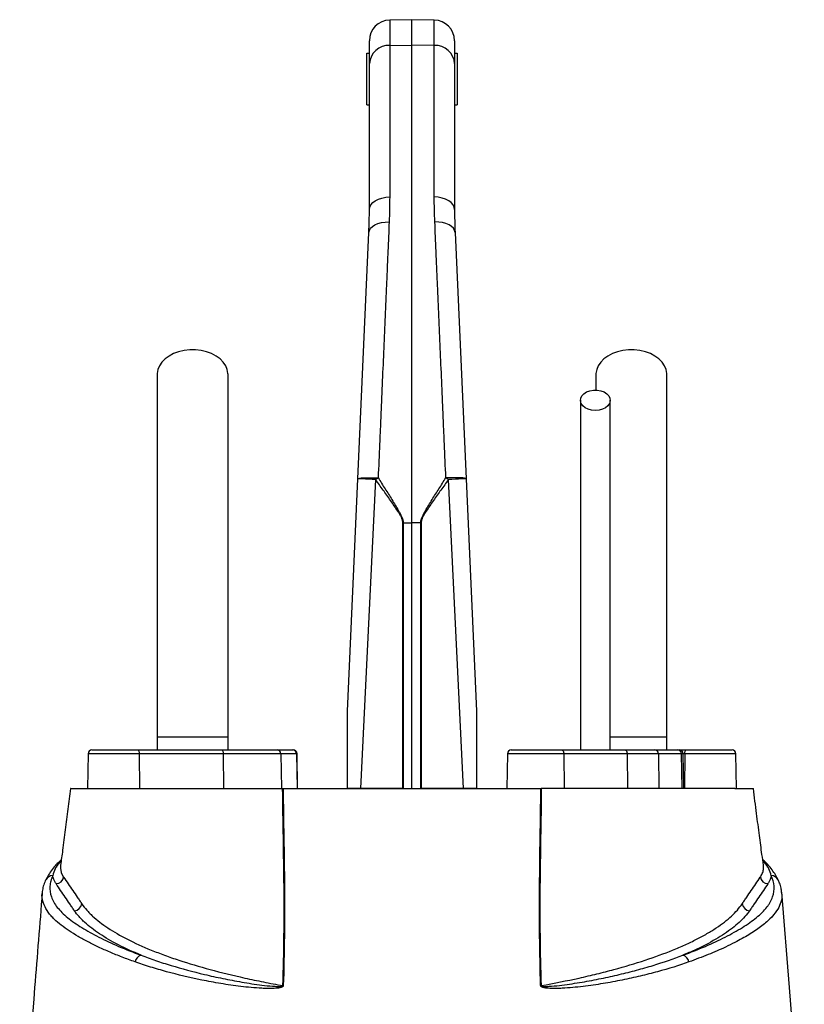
# Model space of a CAD drawing. Header units: millimetres. Extents: x 3239 to 9129, y 147 to 12352.
# Tile 5 of 5: x 5424 to 6943, y 10444 to 12352. Entities that reach past the tile are written whole.
import ezdxf

# ---------------------------------------------------------------- set-up
doc = ezdxf.new("R2010")
doc.units = ezdxf.units.MM
doc.header["$LTSCALE"] = 5

msp = doc.modelspace()

# ---------------------------------------------------------------- linework, layer by layer
at = {"color": 7, "linetype": 'Continuous', "lineweight": 25}
for p, q in [((6183.6, 12351.6), (6140.4, 12350.8)), ((6226.8, 12350.8), (6183.6, 12351.6)), ((6183.6, 12302.3), (6183.6, 12351.6)), ((6101.1, 12266.4), (6101.1, 12310.8)), ((6266.1, 12310.8), (6266.1, 12266.4)), ((6140.4, 12301.7), (6183.6, 12302.3)), ((6140.4, 12301.7), (6140.4, 12008)), ((6183.6, 11376.9), (6183.6, 12302.3)), ((6226.8, 12301.7), (6183.6, 12302.3)), ((6226.8, 12008), (6226.8, 12301.7)), ((6096.1, 12186.6), (6096.1, 12286.6)), ((6096.1, 12286.6), (6101.1, 12286.6)), ((6266.1, 12286.6), (6271.1, 12286.6)), ((6271.1, 12286.6), (6271.1, 12186.6)), ((6101.1, 11983.9), (6101.1, 12266.4)), ((6266.1, 12266.4), (6266.1, 11983.9)), ((6096.1, 12186.6), (6101.1, 12186.6)), ((6266.1, 12186.6), (6271.1, 12186.6)), ((6078.8, 11462.2), (6100.1, 11939.2)), ((6267.1, 11939.2), (6288.5, 11462.2)), ((6539.9, 11664.1), (6539.9, 11634)), ((6058.6, 11011.6), (6078.8, 11462.2)), ((6113.1, 11460.4), (6084, 10861.6)), ((6283.3, 10861.6), (6254.2, 11460.4)), ((6288.5, 11462.2), (6308.6, 11011.6)), ((6165.8, 10861.6), (6165.8, 11376.9)), ((6166.5, 11376.9), (6183.6, 11376.9)), ((6166.5, 11376.9), (6166.5, 10861.6)), ((6200.7, 11376.9), (6183.6, 11376.9)), ((6183.6, 10861.6), (6183.6, 11376.9)), ((6201.5, 11376.9), (6200.7, 11376.9)), ((6200.7, 10861.6), (6200.7, 11376.9)), ((6201.5, 11376.9), (6201.5, 10861.6)), ((5689.9, 10961.6), (5689.9, 10936.6)), ((5827.4, 10961.6), (5689.9, 10961.6)), ((5827.4, 10936.6), (5827.4, 10961.6)), ((6677.4, 10961.6), (6567.1, 10961.6)), ((6677.4, 10936.6), (6677.4, 10961.6)), ((5563.8, 10936.6), (5652.8, 10936.6)), ((5652.8, 10936.6), (5815.5, 10936.6)), ((5815.5, 10936.6), (5922.4, 10936.6)), ((5922.4, 10936.6), (5952.5, 10936.6)), ((5952.5, 10936.6), (5953.5, 10936.6)), ((6375.9, 10936.6), (6473.9, 10936.6)), ((6473.9, 10936.6), (6596.5, 10936.6)), ((6596.5, 10936.6), (6653.7, 10936.6)), ((6653.7, 10936.6), (6698, 10936.6)), ((6698, 10936.6), (6701.4, 10936.6)), ((6701.4, 10936.6), (6714.5, 10936.6)), ((6714.5, 10936.6), (6803.5, 10936.6)), ((5556.3, 10929.2), (5555.1, 10861.6)), ((5655.3, 10929.2), (5655.7, 10861.6)), ((5818.1, 10929.2), (5655.3, 10929.2)), ((5818.1, 10929.2), (5818.5, 10861.6)), ((5929.8, 10929.2), (5818.1, 10929.2)), ((5929.8, 10929.2), (5931, 10861.6)), ((5959.9, 10929.2), (5929.8, 10929.2)), ((5959.9, 10929.2), (5961.1, 10861.6)), ((5962.2, 10861.6), (5961, 10929.2)), ((6368.4, 10929.2), (6367.2, 10861.6)), ((6477.4, 10929.2), (6478, 10861.6)), ((6600.1, 10929.2), (6477.4, 10929.2)), ((6600.1, 10929.2), (6600.7, 10861.6)), ((6660.8, 10929.2), (6600.1, 10929.2)), ((6660.8, 10929.2), (6661.9, 10861.6)), ((6705.1, 10929.2), (6660.8, 10929.2)), ((6705.1, 10929.2), (6706.2, 10861.6)), ((6710.1, 10861.6), (6708.9, 10929.2)), ((6712, 10929.2), (6711.5, 10861.6)), ((6812.2, 10861.6), (6811, 10929.2)), ((5528.5, 10861.6), (5558.6, 10861.6)), ((6165.8, 10861.6), (6084, 10861.6)), ((6166.5, 10861.6), (6165.8, 10861.6)), ((6201.5, 10861.6), (6200.7, 10861.6)), ((6283.3, 10861.6), (6201.5, 10861.6)), ((6808.6, 10861.6), (6838.7, 10861.6)), ((5508.4, 10691), (5509, 10690.1)), ((6858.2, 10690.1), (6858.9, 10691)), ((5467.8, 10659.6), (5468, 10661.1))]:
    msp.add_line(p, q, dxfattribs=at)
at = {"color": 8, "linetype": 'Continuous', "lineweight": 25}
for p, q in [((6140.4, 12350.8), (6140.4, 12301.7)), ((6226.8, 12301.7), (6226.8, 12350.8)), ((5655.3, 10929.2), (5556.3, 10929.2)), ((5961, 10929.2), (5959.9, 10929.2)), ((6477.4, 10929.2), (6368.4, 10929.2)), ((6708.9, 10929.2), (6705.1, 10929.2)), ((6712, 10929.2), (6708.9, 10929.2)), ((6811, 10929.2), (6712, 10929.2)), ((5504.2, 10721.9), (5501.8, 10719.4)), ((6865.4, 10719.4), (6863.1, 10721.7))]:
    msp.add_line(p, q, dxfattribs=at)
at = {"color": 7, "linetype": 'Continuous', "lineweight": 25, "flags": 128}
for points in [[(6101.1, 11983.9), (6101.9, 11988.6), (6104.1, 11993), (6107.7, 11997.2), (6112.6, 12000.8), (6118.6, 12003.8), (6125.4, 12006), (6132.7, 12007.4), (6140.4, 12008)], [(6266.1, 11983.9), (6265.4, 11988.6), (6263.2, 11993), (6259.5, 11997.2), (6254.7, 12000.8), (6248.7, 12003.8), (6241.9, 12006), (6234.5, 12007.4), (6226.8, 12008)], [(6100.1, 11939.2), (6101.1, 11943.4), (6103.4, 11947.4), (6107.1, 11951), (6111.9, 11954.1), (6117.8, 11956.6), (6124.6, 11958.4), (6131.8, 11959.4), (6139.4, 11959.7)], [(6267.1, 11939.2), (6266.2, 11943.4), (6263.9, 11947.4), (6260.2, 11951), (6255.3, 11954.1), (6249.4, 11956.6), (6242.7, 11958.4), (6235.5, 11959.4), (6227.9, 11959.7)], [(5827.4, 11664.1), (5827.3, 11666.1), (5826, 11673.7), (5822.9, 11681.1), (5818.2, 11688.1), (5811.9, 11694.4), (5804.2, 11699.9), (5795.4, 11704.6), (5785.6, 11708.2), (5775.1, 11710.6), (5764.2, 11711.8), (5753.1, 11711.8), (5742.2, 11710.6), (5731.7, 11708.2), (5721.9, 11704.6), (5713.1, 11699.9), (5705.4, 11694.4), (5699.1, 11688.1), (5694.4, 11681.1), (5691.3, 11673.7), (5689.9, 11666.1), (5689.9, 11664.2)], [(6677.4, 11664.1), (6677.3, 11666.1), (6676, 11673.7), (6672.9, 11681.1), (6668.2, 11688.1), (6661.9, 11694.4), (6654.2, 11699.9), (6645.4, 11704.6), (6635.6, 11708.2), (6625.1, 11710.6), (6614.2, 11711.8), (6603.1, 11711.8), (6592.2, 11710.6), (6581.7, 11708.2), (6571.9, 11704.6), (6563.1, 11699.9), (6555.4, 11694.4), (6549.1, 11688.1), (6544.4, 11681.1), (6541.3, 11673.7), (6539.9, 11666.1), (6539.9, 11664.2)], [(6538.6, 11594.1), (6531.5, 11594.8), (6524.8, 11596.6), (6519, 11599.5), (6514.4, 11603.4), (6511.3, 11607.9), (6509.9, 11612.9), (6510.4, 11617.9), (6512.6, 11622.7), (6516.5, 11626.9), (6521.7, 11630.3), (6528.1, 11632.7), (6535, 11634), (6542.2, 11634), (6549.2, 11632.7), (6555.5, 11630.3), (6560.8, 11626.9), (6564.7, 11622.7), (6566.9, 11617.9), (6567.3, 11612.9), (6566, 11607.9), (6562.9, 11603.4), (6558.3, 11599.5), (6552.5, 11596.6), (6545.8, 11594.8), (6538.6, 11594.1)], [(6078.8, 11462.2), (6079.6, 11462.8), (6081.8, 11463.3), (6085.4, 11463.7), (6090.3, 11463.9), (6096.2, 11464.1), (6103, 11464.1), (6110.4, 11464), (6118.1, 11463.7)], [(6113.1, 11460.4), (6106.2, 11460.7), (6099.6, 11461), (6093.7, 11461.3), (6088.6, 11461.6), (6084.4, 11461.8), (6081.3, 11462), (6079.4, 11462.1), (6078.8, 11462.2)], [(6113.1, 11460.4), (6113.7, 11460.8), (6114.3, 11461.2), (6115, 11461.6), (6115.6, 11462), (6116.2, 11462.5), (6116.8, 11462.9), (6117.4, 11463.3), (6118.1, 11463.7)], [(6288.5, 11462.2), (6287.7, 11462.8), (6285.5, 11463.3), (6281.8, 11463.7), (6277, 11463.9), (6271, 11464.1), (6264.3, 11464.1), (6256.9, 11464), (6249.2, 11463.7)], [(6254.2, 11460.4), (6253.6, 11460.8), (6252.9, 11461.2), (6252.3, 11461.6), (6251.7, 11462), (6251.1, 11462.5), (6250.5, 11462.9), (6249.8, 11463.3), (6249.2, 11463.7)], [(6288.5, 11462.2), (6287.9, 11462.1), (6286, 11462), (6282.9, 11461.8), (6278.7, 11461.6), (6273.6, 11461.3), (6267.6, 11461), (6261.1, 11460.7), (6254.2, 11460.4)], [(5652.8, 10936.6), (5653.3, 10936.4), (5653.7, 10936), (5654.2, 10935.3), (5654.6, 10934.4), (5654.9, 10933.3), (5655.1, 10932), (5655.3, 10930.6), (5655.3, 10929.2)], [(5815.5, 10936.6), (5816, 10936.4), (5816.5, 10936), (5816.9, 10935.3), (5817.3, 10934.4), (5817.6, 10933.3), (5817.9, 10932), (5818, 10930.6), (5818.1, 10929.2)], [(6473.9, 10936.6), (6474.6, 10936.4), (6475.2, 10936), (6475.8, 10935.3), (6476.4, 10934.4), (6476.8, 10933.3), (6477.1, 10932), (6477.4, 10930.6), (6477.4, 10929.2)], [(6596.5, 10936.6), (6597.2, 10936.4), (6597.9, 10936), (6598.5, 10935.3), (6599, 10934.4), (6599.5, 10933.3), (6599.8, 10932), (6600, 10930.6), (6600.1, 10929.2)], [(6712, 10929.2), (6712, 10930.6), (6712.2, 10932), (6712.4, 10933.3), (6712.7, 10934.4), (6713.1, 10935.3), (6713.5, 10936), (6714, 10936.4), (6714.5, 10936.6)], [(6943.3, 10113.2), (6914.4, 10476.5), (6899.6, 10661.1)]]:
    msp.add_lwpolyline(points, dxfattribs=at)
at = {"color": 8, "linetype": 'Continuous', "lineweight": 25, "flags": 128}
for points in [[(5501.8, 10719.4), (5503.7, 10720.1), (5504.2, 10720.3)], [(5503.2, 10713.1), (5502.7, 10707.3), (5504.4, 10699.1), (5508.4, 10691), (5508.4, 10691), (5508.4, 10691)], [(6863.2, 10720.3), (6863.6, 10720.1), (6865.4, 10719.4)]]:
    msp.add_lwpolyline(points, dxfattribs=at)
at = {"color": 7, "linetype": 'Continuous', "lineweight": 25}
for centre, radius, start, end in [((6141.1, 12310.8), 40, 91, 180), ((6226.1, 12310.8), 40, 0, 89), ((6138.8, 12263.9), 37.8, 87.5323, 176.2443), ((6228.5, 12263.9), 37.8, 3.7557, 92.4677), ((5563.8, 10929.1), 7.5, 90, 179), ((5922.4, 10929.1), 7.44, 0.5546, 89.5683), ((5952.5, 10929.1), 7.44, 0.5546, 89.5683), ((5953.5, 10929.1), 7.5, 1, 90), ((6375.9, 10929.1), 7.5, 90, 179), ((6653.5, 10929.3), 7.31, 359.4868, 88.477), ((6697.8, 10929.3), 7.31, 359.4868, 88.477), ((6701.4, 10929.1), 7.5, 1, 90), ((6803.5, 10929.1), 7.5, 1, 90), ((5505.4, 10706.7), 13.2, 105.98, 139.0428), ((5493.8, 10693), 15.5, 272.6028, 349.4392), ((6873.5, 10693), 15.5, 190.5602, 267.3972), ((5529, 10640.6), 15.5, 272.7203, 351.0646), ((6838.3, 10640.6), 15.5, 188.9348, 267.281), ((5663.4, 10523.1), 16.2, 104.9593, 170.4584), ((6703.9, 10523.1), 16.2, 9.5416, 75.0407), ((5937.4, 10408.7), 71.3, 92.3411, 93.0093), ((6429.9, 10408.7), 71.3, 86.9907, 87.6589)]:
    msp.add_arc(centre, radius, start, end, dxfattribs=at)
at = {"color": 8, "linetype": 'Continuous', "lineweight": 25}
for centre, radius, start, end in [((6861.8, 10706.8), 13.2, 43.4312, 73.9973), ((5487.4, 10678.6), 14.4, 87.4552, 153.9524), ((6879.9, 10678.6), 14.4, 26.1935, 92.5436)]:
    msp.add_arc(centre, radius, start, end, dxfattribs=at)
at = {"color": 7, "linetype": 'Continuous', "lineweight": 25}
for points in [[(6140.4, 12008), (6140.4, 11992.2), (6140.1, 11976.1), (6139.4, 11959.7)], [(6227.9, 11959.7), (6227.2, 11976.1), (6226.8, 11992.2), (6226.8, 12008)], [(6100.1, 11939.2), (6100.8, 11954.4), (6101.1, 11969.3), (6101.1, 11983.9)], [(6266.1, 11983.9), (6266.1, 11969.3), (6266.5, 11954.4), (6267.1, 11939.2)], [(6165.8, 11376.9), (6166.1, 11376.9), (6166.3, 11376.9), (6166.5, 11376.9)], [(5933.1, 10861.6), (5933.5, 10861.6), (5933.8, 10861.6), (5934.2, 10861.6)], [(6433.1, 10861.6), (6433.5, 10861.6), (6433.8, 10861.6), (6434.1, 10861.6)]]:
    msp.add_open_spline(points, degree=3, dxfattribs=at)
for points, knots in [([(6139.4, 11959.7), (6138.6, 11941.2), (6137.8, 11922.3), (6136.6, 11893.4), (6136.1, 11883.7), (6135.3, 11864.2), (6134.9, 11854.3), (6132.7, 11804.9), (6131, 11764.3), (6127.4, 11681.3), (6125.6, 11638.9), (6123.3, 11584.6), (6122.8, 11573.7), (6121.9, 11551.8), (6121.4, 11540.8), (6120, 11507.9), (6119, 11485.9), (6118.1, 11463.7)], [0, 0, 0, 0, 0.125, 0.125, 0.1875, 0.1875, 0.25, 0.25, 0.5, 0.5, 0.75, 0.75, 0.8125, 0.8125, 0.875, 0.875, 1, 1, 1, 1]), ([(6249.2, 11463.7), (6248.3, 11485.9), (6247.3, 11507.9), (6245.9, 11540.9), (6245.4, 11551.9), (6244.5, 11573.7), (6244, 11584.6), (6241.7, 11638.6), (6239.9, 11680.9), (6236.3, 11763.9), (6234.6, 11804.6), (6232.4, 11854.3), (6232, 11864.2), (6231.1, 11883.8), (6230.7, 11893.5), (6229.5, 11922.3), (6228.7, 11941.2), (6227.9, 11959.7)], [0, 0, 0, 0, 0.125, 0.125, 0.1875, 0.1875, 0.25, 0.25, 0.5, 0.5, 0.75, 0.75, 0.8125, 0.8125, 0.875, 0.875, 1, 1, 1, 1]), ([(5689.9, 11664.1), (5689.9, 11649.5), (5689.9, 11620.4), (5689.9, 11576.5), (5689.9, 11532.1), (5689.9, 11486.8), (5689.9, 11440), (5689.9, 11391.3), (5689.9, 11342.6), (5689.9, 11294.4), (5689.9, 11247), (5689.9, 11198.7), (5689.9, 11145), (5689.9, 11086.5), (5689.9, 11023.6), (5689.9, 10982.1), (5689.9, 10961.6)], [0, 0, 0, 0, 0.079644, 0.158009, 0.235124, 0.311015, 0.385614, 0.459005, 0.531252, 0.593311, 0.65426, 0.714301, 0.773508, 0.85087, 0.926319, 1, 1, 1, 1]), ([(5827.4, 10961.6), (5827.4, 10974.2), (5827.4, 11000.6), (5827.4, 11041.6), (5827.4, 11085.7), (5827.4, 11129), (5827.4, 11171.1), (5827.4, 11211.3), (5827.4, 11252.5), (5827.4, 11296.3), (5827.4, 11342), (5827.4, 11389.1), (5827.4, 11435.7), (5827.4, 11481.6), (5827.4, 11527), (5827.4, 11572.3), (5827.4, 11618.1), (5827.4, 11648.6), (5827.4, 11664.1)], [0, 0, 0, 0, 0.045521, 0.094717, 0.147611, 0.204275, 0.251456, 0.300858, 0.352419, 0.406213, 0.470225, 0.53729, 0.607172, 0.679907, 0.755587, 0.834151, 0.915609, 1, 1, 1, 1]), ([(6677.4, 10961.6), (6677.4, 10974.2), (6677.4, 11000.6), (6677.4, 11041.6), (6677.4, 11085.7), (6677.4, 11129), (6677.4, 11171.1), (6677.4, 11211.3), (6677.4, 11252.5), (6677.4, 11296.3), (6677.4, 11342), (6677.4, 11389.1), (6677.4, 11435.7), (6677.4, 11481.6), (6677.4, 11527), (6677.4, 11572.3), (6677.4, 11618.1), (6677.4, 11648.6), (6677.4, 11664.1)], [0, 0, 0, 0, 0.045521, 0.094717, 0.147611, 0.204275, 0.251456, 0.300858, 0.352419, 0.406213, 0.470225, 0.53729, 0.607172, 0.679907, 0.755587, 0.834151, 0.915609, 1, 1, 1, 1]), ([(6509.9, 11614.1), (6509.9, 11604.3), (6509.9, 11585.6), (6509.9, 11559.1), (6509.9, 11535.6), (6509.9, 11515.2), (6509.9, 11496.4), (6509.9, 11478.1), (6509.9, 11459), (6509.9, 11434.1), (6509.9, 11402.7), (6509.9, 11364.1), (6509.9, 11325.5), (6509.9, 11287.2), (6509.9, 11249.9), (6509.9, 11212.3), (6509.9, 11181.6), (6509.9, 11158.5), (6509.9, 11140.9), (6509.9, 11120.4), (6509.9, 11095.7), (6509.9, 11066.7), (6509.9, 11033.7), (6509.9, 10996.7), (6509.9, 10963.9), (6509.9, 10943.3), (6509.9, 10936.6)], [0, 0, 0, 0, 0.055267, 0.10444, 0.147521, 0.184513, 0.21542, 0.248696, 0.281657, 0.315157, 0.376188, 0.437587, 0.499107, 0.551591, 0.604003, 0.655121, 0.702915, 0.723264, 0.744126, 0.769888, 0.800965, 0.83733, 0.878131, 0.923975, 0.974885, 1, 1, 1, 1]), ([(6567.4, 10936.6), (6567.4, 10945.1), (6567.4, 10968.3), (6567.4, 11004.1), (6567.4, 11041.7), (6567.4, 11073), (6567.4, 11099.3), (6567.4, 11122.7), (6567.4, 11156), (6567.4, 11199.6), (6567.4, 11251.8), (6567.4, 11298.9), (6567.4, 11341.2), (6567.4, 11378.6), (6567.4, 11413.1), (6567.4, 11439.4), (6567.4, 11460.1), (6567.4, 11477.7), (6567.4, 11498.6), (6567.4, 11522.9), (6567.4, 11550.5), (6567.4, 11581.2), (6567.4, 11602.8), (6567.4, 11614.1)], [0, 0, 0, 0, 0.0315257, 0.0860565, 0.132732, 0.171571, 0.2026449, 0.2311414, 0.2600314, 0.3288846, 0.3986202, 0.468523, 0.5273125, 0.5859716, 0.6421438, 0.6941175, 0.7180911, 0.7484534, 0.7854659, 0.8291198, 0.8794217, 0.9363804, 1, 1, 1, 1]), ([(6165.8, 11376.9), (6165.8, 11377.9), (6165.7, 11379), (6165.4, 11381), (6165.1, 11382.1), (6164.1, 11385), (6163.3, 11386.9), (6161.4, 11390.6), (6160.4, 11392.4), (6158.3, 11396), (6157.2, 11397.7), (6153.8, 11403), (6151.5, 11406.4), (6146.8, 11413.2), (6144.4, 11416.6), (6137.3, 11426.8), (6132.5, 11433.5), (6122.8, 11447), (6118, 11453.7), (6113.1, 11460.4)], [0, 0, 0, 0, 0.03125, 0.03125, 0.0625, 0.0625, 0.125, 0.125, 0.1875, 0.1875, 0.25, 0.25, 0.375, 0.375, 0.5, 0.5, 0.75, 0.75, 1, 1, 1, 1]), ([(6118.1, 11463.7), (6122.5, 11456.7), (6127, 11449.7), (6136, 11435.6), (6140.4, 11428.6), (6147, 11418), (6149.2, 11414.4), (6153.5, 11407.3), (6155.7, 11403.7), (6158.7, 11398.2), (6159.8, 11396.4), (6161.7, 11392.7), (6162.6, 11390.9), (6164.3, 11387), (6165.1, 11385.1), (6165.9, 11382.1), (6166.1, 11381.1), (6166.5, 11379), (6166.5, 11378), (6166.5, 11376.9)], [0, 0, 0, 0, 0.25, 0.25, 0.5, 0.5, 0.625, 0.625, 0.75, 0.75, 0.8125, 0.8125, 0.875, 0.875, 0.9375, 0.9375, 0.96875, 0.96875, 1, 1, 1, 1]), ([(6200.7, 11376.9), (6200.7, 11379), (6201.1, 11381.1), (6202.2, 11385.1), (6203, 11387), (6204.7, 11390.9), (6205.6, 11392.7), (6207.5, 11396.4), (6208.5, 11398.3), (6211.6, 11403.7), (6213.8, 11407.3), (6218.1, 11414.4), (6220.3, 11418), (6226.9, 11428.6), (6231.3, 11435.6), (6240.3, 11449.7), (6244.7, 11456.7), (6249.2, 11463.7)], [0, 0, 0, 0, 0.0625, 0.0625, 0.125, 0.125, 0.1875, 0.1875, 0.25, 0.25, 0.375, 0.375, 0.5, 0.5, 0.75, 0.75, 1, 1, 1, 1]), ([(6254.2, 11460.4), (6249.3, 11453.7), (6244.5, 11447), (6234.8, 11433.5), (6230, 11426.8), (6222.9, 11416.6), (6220.5, 11413.3), (6215.8, 11406.4), (6213.5, 11403), (6210.2, 11397.8), (6209.1, 11396), (6206.9, 11392.5), (6205.9, 11390.7), (6204, 11386.9), (6203.2, 11385), (6202.2, 11382.1), (6201.9, 11381.1), (6201.6, 11379), (6201.5, 11378), (6201.5, 11376.9)], [0, 0, 0, 0, 0.25, 0.25, 0.5, 0.5, 0.625, 0.625, 0.75, 0.75, 0.8125, 0.8125, 0.875, 0.875, 0.9375, 0.9375, 0.96875, 0.96875, 1, 1, 1, 1]), ([(6058.6, 10861.6), (6058.6, 10874.3), (6058.6, 10887), (6058.6, 10912.5), (6058.6, 10925.2), (6058.6, 10944.2), (6058.6, 10950.6), (6058.6, 10963.3), (6058.6, 10969.6), (6058.6, 10979.1), (6058.6, 10982.2), (6058.6, 10988.5), (6058.6, 10991.6), (6058.6, 10996.3), (6058.6, 10997.9), (6058.6, 11000.9), (6058.6, 11002.5), (6058.6, 11005.5), (6058.6, 11007), (6058.6, 11009.1), (6058.6, 11009.8), (6058.6, 11010.7), (6058.6, 11011), (6058.6, 11011.4), (6058.6, 11011.6), (6058.6, 11011.6)], [0, 0, 0, 0, 0.25, 0.25, 0.5, 0.5, 0.625, 0.625, 0.75, 0.75, 0.8125, 0.8125, 0.875, 0.875, 0.90625, 0.90625, 0.9375, 0.9375, 0.96875, 0.96875, 0.984375, 0.984375, 0.992187, 0.992187, 1, 1, 1, 1]), ([(6308.6, 11011.6), (6308.6, 11011.6), (6308.6, 11011.4), (6308.6, 11011), (6308.6, 11010.7), (6308.6, 11009.8), (6308.6, 11009.1), (6308.6, 11006.9), (6308.6, 11005.4), (6308.6, 11002.4), (6308.6, 11000.9), (6308.6, 10997.8), (6308.6, 10996.2), (6308.6, 10991.6), (6308.6, 10988.4), (6308.6, 10982.1), (6308.6, 10979), (6308.6, 10969.5), (6308.6, 10963.2), (6308.6, 10950.5), (6308.6, 10944.2), (6308.6, 10925.1), (6308.6, 10912.4), (6308.6, 10887), (6308.6, 10874.3), (6308.6, 10861.6)], [0, 0, 0, 0, 0.007813, 0.007813, 0.015625, 0.015625, 0.03125, 0.03125, 0.0625, 0.0625, 0.09375, 0.09375, 0.125, 0.125, 0.1875, 0.1875, 0.25, 0.25, 0.375, 0.375, 0.5, 0.5, 0.75, 0.75, 1, 1, 1, 1]), ([(5522.5, 10861.6), (5520.8, 10848.4), (5517.4, 10822), (5512.3, 10782.1), (5507.6, 10745.8), (5504.3, 10722.8), (5503, 10713.2)], [0, 0, 0, 0, 0.2686541, 0.5373671, 0.8048586, 1, 1, 1, 1]), ([(5522.7, 10861.6), (5522.6, 10861.6), (5522, 10861.6), (5523.7, 10861.6), (5526.9, 10861.6), (5528.5, 10861.6)], [0, 0, 0, 0, 0.0945759, 0.5574547, 1, 1, 1, 1]), ([(5558.6, 10861.6), (5559, 10861.6), (5559.8, 10861.6), (5561, 10861.6), (5562.3, 10861.6), (5563.6, 10861.6), (5564.9, 10861.6), (5566.3, 10861.6), (5567.8, 10861.6), (5569.3, 10861.6), (5570.9, 10861.6), (5572.5, 10861.6), (5574.2, 10861.6), (5575.9, 10861.6), (5581, 10861.6), (5590.2, 10861.6), (5605.1, 10861.6), (5622.2, 10861.6), (5641.4, 10861.6), (5662.5, 10861.6), (5685.7, 10861.6), (5710.7, 10861.6), (5737.6, 10861.6), (5766.2, 10861.6), (5796.6, 10861.6), (5828.5, 10861.6), (5854, 10861.6), (5872, 10861.6), (5881.9, 10861.6), (5891.9, 10861.6), (5902.1, 10861.6), (5912.3, 10861.6), (5922.7, 10861.6), (5929.7, 10861.6), (5933.1, 10861.6)], [0, 0, 0, 0, 0.009539, 0.019075, 0.02861, 0.038144, 0.047677, 0.057211, 0.066746, 0.076283, 0.085822, 0.095364, 0.104909, 0.114459, 0.124013, 0.186218, 0.248355, 0.310652, 0.373016, 0.435522, 0.497964, 0.560535, 0.623167, 0.685915, 0.748593, 0.811367, 0.874209, 0.892205, 0.910185, 0.928154, 0.946115, 0.964074, 0.982034, 1, 1, 1, 1]), ([(5933.6, 10479.9), (5934.7, 10512), (5935.4, 10544), (5936.1, 10608), (5936, 10639.9), (5935.3, 10735.3), (5933.9, 10798.5), (5933.1, 10861.6)], [0, 0, 0, 0, 0.25, 0.25, 0.5, 0.5, 1, 1, 1, 1]), ([(5934.2, 10861.6), (5934.5, 10830), (5935, 10798.5), (5935.9, 10735.2), (5936.4, 10703.5), (5936.9, 10639.9), (5936.9, 10608), (5936.2, 10544.1), (5935.5, 10512), (5934.4, 10479.9)], [0, 0, 0, 0, 0.25, 0.25, 0.5, 0.5, 0.75, 0.75, 1, 1, 1, 1]), ([(5934.2, 10861.6), (5935.9, 10861.6), (5939.4, 10861.6), (5944.7, 10861.6), (5950, 10861.6), (5955.3, 10861.6), (5960.6, 10861.6), (5965.9, 10861.6), (5969.5, 10861.6), (5971.3, 10861.6)], [0, 0, 0, 0, 0.142816, 0.285635, 0.428463, 0.571306, 0.714172, 0.857068, 1, 1, 1, 1]), ([(5971.3, 10861.6), (5972.8, 10861.6), (5975.8, 10861.6), (5980.4, 10861.6), (5985, 10861.6), (5989.6, 10861.6), (5994.2, 10861.6), (5998.9, 10861.6), (6003.5, 10861.6), (6008.2, 10861.6), (6012.9, 10861.6), (6017.6, 10861.6), (6029.4, 10861.6), (6048.5, 10861.6), (6075.1, 10861.6), (6101.9, 10861.6), (6129.1, 10861.6), (6156.3, 10861.6), (6183.6, 10861.6), (6211, 10861.6), (6238.2, 10861.6), (6265.3, 10861.6), (6292.2, 10861.6), (6318.8, 10861.6), (6339.2, 10861.6), (6353.6, 10861.6), (6362.2, 10861.6), (6370.8, 10861.6), (6379.2, 10861.6), (6387.7, 10861.6), (6393.2, 10861.6), (6396, 10861.6)], [0, 0, 0, 0, 0.011372, 0.02274, 0.034104, 0.045465, 0.056825, 0.068185, 0.079545, 0.090906, 0.102271, 0.113638, 0.12501, 0.187502, 0.250007, 0.312499, 0.375004, 0.437496, 0.500001, 0.562493, 0.624997, 0.687489, 0.749994, 0.812486, 0.874991, 0.895833, 0.916663, 0.937489, 0.958316, 0.979151, 1, 1, 1, 1]), ([(6084, 10861.6), (6081.4, 10861.6), (6078.9, 10861.6), (6075.3, 10861.6), (6074.2, 10861.6), (6071.9, 10861.6), (6070.7, 10861.6), (6067.5, 10861.6), (6065.5, 10861.6), (6061.8, 10861.6), (6060.1, 10861.6), (6058.6, 10861.6)], [0, 0, 0, 0, 0.25, 0.25, 0.375, 0.375, 0.5, 0.5, 0.75, 0.75, 1, 1, 1, 1]), ([(6308.6, 10861.6), (6307.2, 10861.6), (6305.5, 10861.6), (6302.8, 10861.6), (6301.8, 10861.6), (6299.8, 10861.6), (6298.7, 10861.6), (6295.5, 10861.6), (6293.2, 10861.6), (6288.4, 10861.6), (6285.9, 10861.6), (6283.3, 10861.6)], [0, 0, 0, 0, 0.25, 0.25, 0.375, 0.375, 0.5, 0.5, 0.75, 0.75, 1, 1, 1, 1]), ([(6396, 10861.6), (6397.8, 10861.6), (6401.4, 10861.6), (6406.7, 10861.6), (6412, 10861.6), (6417.3, 10861.6), (6422.6, 10861.6), (6427.9, 10861.6), (6431.4, 10861.6), (6433.1, 10861.6)], [0, 0, 0, 0, 0.142874, 0.285731, 0.428578, 0.571422, 0.714269, 0.857126, 1, 1, 1, 1]), ([(6432.8, 10479.9), (6431.8, 10512), (6431.1, 10544.1), (6430.4, 10608), (6430.4, 10639.9), (6430.9, 10703.5), (6431.4, 10735.2), (6432.3, 10798.5), (6432.8, 10830), (6433.1, 10861.6)], [0, 0, 0, 0, 0.25, 0.25, 0.5, 0.5, 0.75, 0.75, 1, 1, 1, 1]), ([(6434.1, 10861.6), (6433.4, 10798.5), (6432, 10735.3), (6431.2, 10639.9), (6431.2, 10608), (6431.9, 10544), (6432.6, 10512), (6433.7, 10479.9)], [0, 0, 0, 0, 0.5, 0.5, 0.75, 0.75, 1, 1, 1, 1]), ([(6808.6, 10861.6), (6798.9, 10861.6), (6767.4, 10861.6), (6686.3, 10861.6), (6574.6, 10861.6), (6483, 10861.6), (6434.1, 10861.6)], [0.5613215, 0.5613215, 0.5613215, 0.5613215, 0.6404767, 0.7196318, 0.798787, 0.8776759, 0.8776759, 0.8776759, 0.8776759]), ([(6838.7, 10861.6), (6840.6, 10861.6), (6844.4, 10861.6), (6844.6, 10861.6), (6844.7, 10861.6)], [0, 0, 0, 0, 0.487663, 1, 1, 1, 1]), ([(6864.3, 10713.2), (6863.3, 10720.1), (6860.6, 10739.2), (6856.2, 10772.6), (6850.7, 10815.2), (6846.8, 10845.5), (6844.8, 10861.6)], [0, 0, 0, 0, 0.139182, 0.386742, 0.673666, 1, 1, 1, 1]), ([(5504.4, 10723.6), (5504.1, 10723.3), (5501.8, 10721.3), (5500, 10719.3), (5498.5, 10717.6)], [0, 0, 0, 0, 0.151318, 1, 1, 1, 1]), ([(6871.2, 10715.7), (6869.7, 10717.5), (6867.1, 10720.3), (6864, 10723), (6862.8, 10724.1)], [0, 0, 0, 0, 0.605114, 1, 1, 1, 1]), ([(5495.9, 10715.7), (5493.5, 10713.1), (5488.1, 10707.1), (5481.3, 10697.4), (5476.8, 10689.7), (5475, 10685.7), (5474.6, 10685)], [0, 0, 0, 0, 0.260245, 0.593734, 0.924148, 1, 1, 1, 1]), ([(5501.8, 10719.4), (5499.9, 10717.2), (5498.2, 10715), (5495.1, 10710.6), (5493.8, 10708.4), (5490.4, 10701.7), (5488.8, 10697.3), (5488.1, 10692.9)], [0, 0, 0, 0, 0.25, 0.25, 0.5, 0.5, 1, 1, 1, 1]), ([(6879.2, 10692.9), (6878.5, 10697.3), (6876.9, 10701.7), (6873.5, 10708.4), (6872.1, 10710.6), (6869.1, 10715.1), (6867.3, 10717.3), (6865.4, 10719.4)], [0, 0, 0, 0, 0.5, 0.5, 0.75, 0.75, 1, 1, 1, 1]), ([(6892.8, 10684.9), (6891.2, 10688.1), (6887.9, 10694.5), (6881, 10704.5), (6875.4, 10711.8), (6871.7, 10715.4), (6871.3, 10715.8)], [0, 0, 0, 0, 0.30891, 0.63147, 0.960798, 1, 1, 1, 1]), ([(5474.5, 10684.9), (5474.2, 10684.3), (5472, 10680.3), (5469.6, 10672.8), (5467.7, 10664.8), (5467.6, 10660.4), (5467.6, 10659.5)], [0, 0, 0, 0, 0.076097, 0.493364, 0.896271, 1, 1, 1, 1]), ([(5488.1, 10692.9), (5487.2, 10691.2), (5486.5, 10689.5), (5485.2, 10686.1), (5484.7, 10684.3), (5483.2, 10679.2), (5482.7, 10675.7), (5482, 10665.5), (5482.9, 10658.6), (5487.7, 10645), (5491.5, 10638.3), (5499.4, 10628.2), (5502.4, 10624.8), (5509.2, 10618.1), (5512.9, 10614.8), (5524.9, 10605), (5534.2, 10598.6), (5554.5, 10586.1), (5565.5, 10579.9), (5589.2, 10567.7), (5601.9, 10561.8), (5629.2, 10550.1), (5643.7, 10544.4), (5659.2, 10538.8)], [0, 0, 0, 0, 0.03125, 0.03125, 0.0625, 0.0625, 0.125, 0.125, 0.25, 0.25, 0.375, 0.375, 0.4375, 0.4375, 0.5, 0.5, 0.625, 0.625, 0.75, 0.75, 0.875, 0.875, 1, 1, 1, 1]), ([(5494.5, 10677.5), (5494, 10678.1), (5493.6, 10678.7), (5492.8, 10680), (5492.4, 10680.7), (5491.3, 10682.6), (5490.7, 10683.9), (5489.1, 10687.8), (5488.4, 10690.4), (5488.1, 10692.9)], [0, 0, 0, 0, 0.125, 0.125, 0.25, 0.25, 0.5, 0.5, 1, 1, 1, 1]), ([(5509, 10690.1), (5514.9, 10681.5), (5520.8, 10672.9), (5529.6, 10659.9), (5532.6, 10655.6), (5537, 10649.1), (5539.2, 10645.8), (5541.8, 10642), (5542.9, 10640.4), (5543.6, 10639.3), (5544, 10638.8), (5544.4, 10638.2)], [0, 0, 0, 0, 0.5, 0.5, 0.75, 0.75, 0.875, 0.9375, 0.96875, 0.96875, 1, 1, 1, 1]), ([(6708, 10538.8), (6723.5, 10544.3), (6738, 10550.1), (6765.4, 10561.8), (6778.2, 10567.8), (6796.2, 10577), (6801.9, 10580.1), (6813, 10586.3), (6818.3, 10589.4), (6833.5, 10598.9), (6842.7, 10605.3), (6858.6, 10618.3), (6865.3, 10624.9), (6871.9, 10633.3), (6873.1, 10635), (6875.4, 10638.4), (6876.5, 10640.1), (6879.3, 10645.2), (6880.9, 10648.6), (6884.4, 10658.8), (6885.3, 10665.6), (6884.4, 10679.3), (6882.5, 10686.1), (6879.2, 10692.9)], [0, 0, 0, 0, 0.125, 0.125, 0.25, 0.25, 0.3125, 0.3125, 0.375, 0.375, 0.5, 0.5, 0.625, 0.625, 0.65625, 0.65625, 0.6875, 0.6875, 0.75, 0.75, 0.875, 0.875, 1, 1, 1, 1]), ([(6822.9, 10638.2), (6823.3, 10638.8), (6823.7, 10639.3), (6824.4, 10640.4), (6825.5, 10642), (6828.1, 10645.8), (6830.3, 10649.1), (6834.7, 10655.6), (6837.7, 10659.9), (6846.5, 10672.9), (6852.4, 10681.5), (6858.2, 10690.1)], [0, 0, 0, 0, 0.03125, 0.03125, 0.0625, 0.125, 0.25, 0.25, 0.5, 0.5, 1, 1, 1, 1]), ([(6879.2, 10692.9), (6878.9, 10690.4), (6878.2, 10687.8), (6876.6, 10683.9), (6876, 10682.6), (6874.9, 10680.7), (6874.5, 10680), (6873.7, 10678.7), (6873.2, 10678.1), (6872.8, 10677.4)], [0, 0, 0, 0, 0.5, 0.5, 0.75, 0.75, 0.875, 0.875, 1, 1, 1, 1]), ([(6899.5, 10660.5), (6899.2, 10663.3), (6898.5, 10669.5), (6896.1, 10677.7), (6893.6, 10682.8), (6892.6, 10684.9)], [0, 0, 0, 0, 0.335313, 0.7365376, 1, 1, 1, 1]), ([(5529.7, 10625.1), (5529, 10626.2), (5528.3, 10627.3), (5526.8, 10629.5), (5524.6, 10632.7), (5522.4, 10636), (5518, 10642.6), (5515, 10646.9), (5506.2, 10660), (5500.3, 10668.7), (5494.5, 10677.5)], [0, 0, 0, 0, 0.0625, 0.0625, 0.125, 0.25, 0.25, 0.5, 0.5, 1, 1, 1, 1]), ([(6872.8, 10677.4), (6867, 10668.7), (6861.1, 10660), (6852.3, 10646.9), (6849.3, 10642.6), (6844.9, 10636), (6842.7, 10632.7), (6840.5, 10629.5), (6839, 10627.3), (6838.3, 10626.2), (6837.5, 10625.1)], [0, 0, 0, 0, 0.5, 0.5, 0.75, 0.75, 0.875, 0.9375, 0.9375, 1, 1, 1, 1]), ([(5467.6, 10659.9), (5462.7, 10598.8), (5448.1, 10416.5), (5433.6, 10234.3), (5423.9, 10113.2)], [0, 0, 0, 0, 0.335453, 1, 1, 1, 1]), ([(5544.4, 10638.2), (5547.1, 10634.2), (5550.2, 10630.2), (5555.4, 10624.3), (5557.3, 10622.3), (5561.1, 10618.4), (5563.1, 10616.5), (5573.6, 10606.7), (5583.5, 10599.1), (5605.9, 10584.2), (5618.5, 10576.9), (5646.4, 10562.6), (5661.7, 10555.7), (5682.7, 10547.1), (5687, 10545.4), (5695.7, 10542.1), (5700.1, 10540.4), (5713.5, 10535.5), (5722.8, 10532.3), (5751.4, 10522.9), (5771.5, 10516.8), (5814.1, 10505.3), (5836.4, 10499.9), (5865.8, 10493.3), (5871.8, 10492), (5883.8, 10489.5), (5889.9, 10488.3), (5908.3, 10484.5), (5920.9, 10482.2), (5933.6, 10479.9)], [0, 0, 0, 0, 0.0625, 0.0625, 0.09375, 0.09375, 0.125, 0.125, 0.25, 0.25, 0.375, 0.375, 0.5, 0.5, 0.53125, 0.53125, 0.5625, 0.5625, 0.625, 0.625, 0.75, 0.75, 0.875, 0.875, 0.90625, 0.90625, 0.9375, 0.9375, 1, 1, 1, 1]), ([(6433.7, 10479.9), (6459.1, 10484.5), (6483.6, 10489.4), (6519, 10497.2), (6530.6, 10499.9), (6553, 10505.4), (6564, 10508.3), (6595.9, 10516.9), (6616, 10522.9), (6654, 10535.4), (6671.8, 10541.9), (6696.7, 10552.1), (6704.7, 10555.5), (6716.3, 10560.8), (6720.1, 10562.5), (6727.5, 10566.1), (6731.1, 10567.9), (6741.7, 10573.3), (6748.4, 10576.9), (6761.1, 10584.3), (6767.1, 10588), (6784, 10599.3), (6793.8, 10606.9), (6810.6, 10622.4), (6817.5, 10630.2), (6822.9, 10638.2)], [0, 0, 0, 0, 0.125, 0.125, 0.1875, 0.1875, 0.25, 0.25, 0.375, 0.375, 0.5, 0.5, 0.5625, 0.5625, 0.59375, 0.59375, 0.625, 0.625, 0.6875, 0.6875, 0.75, 0.75, 0.875, 0.875, 1, 1, 1, 1]), ([(5659.2, 10538.8), (5643.2, 10545.4), (5628.4, 10552.1), (5601.6, 10565.9), (5589.4, 10573), (5567.8, 10587.4), (5558.3, 10594.7), (5548.1, 10604.1), (5546.1, 10606), (5542.4, 10609.8), (5540.6, 10611.7), (5535.5, 10617.4), (5532.4, 10621.2), (5529.7, 10625.1)], [0, 0, 0, 0, 0.25, 0.25, 0.5, 0.5, 0.75, 0.75, 0.8125, 0.8125, 0.875, 0.875, 1, 1, 1, 1]), ([(6837.5, 10625.1), (6832.2, 10617.4), (6825.4, 10609.8), (6809.2, 10594.9), (6799.7, 10587.6), (6778.2, 10573.2), (6766, 10566.1), (6745.8, 10555.7), (6738.7, 10552.2), (6723.8, 10545.4), (6716.1, 10542.1), (6708, 10538.8)], [0, 0, 0, 0, 0.25, 0.25, 0.5, 0.5, 0.75, 0.75, 0.875, 0.875, 1, 1, 1, 1]), ([(5659.2, 10538.8), (5668.2, 10535.3), (5677.5, 10531.9), (5692, 10527), (5696.9, 10525.3), (5706.8, 10522.1), (5711.9, 10520.6), (5737.5, 10512.8), (5759.1, 10506.9), (5793.4, 10498.8), (5805.1, 10496.2), (5829.2, 10491.3), (5841.5, 10488.9), (5860.5, 10485.7), (5867, 10484.6), (5879.9, 10482.7), (5886.5, 10481.8), (5899.8, 10480.1), (5906.5, 10479.4), (5916.7, 10478.6), (5920.1, 10478.4), (5925.3, 10478.3), (5927, 10478.2), (5929.6, 10478.4), (5930.5, 10478.5), (5931.8, 10478.7), (5932.2, 10478.8), (5932.9, 10479), (5933.1, 10479.1), (5933.4, 10479.3), (5933.5, 10479.4), (5933.6, 10479.6), (5933.6, 10479.7), (5933.6, 10479.9)], [0, 0, 0, 0, 0.125, 0.125, 0.1875, 0.1875, 0.25, 0.25, 0.5, 0.5, 0.625, 0.625, 0.75, 0.75, 0.8125, 0.8125, 0.875, 0.875, 0.9375, 0.9375, 0.96875, 0.96875, 0.984375, 0.984375, 0.992188, 0.992188, 0.996094, 0.996094, 0.998047, 0.998047, 0.999023, 0.999023, 1, 1, 1, 1]), ([(6433.7, 10479.9), (6433.7, 10479.7), (6433.7, 10479.6), (6433.8, 10479.4), (6433.9, 10479.3), (6434.2, 10479.1), (6434.4, 10479), (6435, 10478.8), (6435.5, 10478.7), (6436.8, 10478.5), (6437.7, 10478.4), (6440.3, 10478.2), (6442, 10478.3), (6447.2, 10478.4), (6450.6, 10478.6), (6460.7, 10479.4), (6467.4, 10480.1), (6480.7, 10481.7), (6487.2, 10482.7), (6500.2, 10484.6), (6506.6, 10485.6), (6525.5, 10488.9), (6537.8, 10491.2), (6561.9, 10496.1), (6573.7, 10498.7), (6596.6, 10504.2), (6607.8, 10507), (6629.6, 10512.9), (6640.2, 10515.9), (6670.9, 10525.3), (6690.1, 10531.8), (6708, 10538.8)], [0, 0, 0, 0, 0.000977, 0.000977, 0.001953, 0.001953, 0.003906, 0.003906, 0.007812, 0.007812, 0.015625, 0.015625, 0.03125, 0.03125, 0.0625, 0.0625, 0.125, 0.125, 0.1875, 0.1875, 0.25, 0.25, 0.375, 0.375, 0.5, 0.5, 0.625, 0.625, 0.75, 0.75, 1, 1, 1, 1]), ([(5934.4, 10479.9), (5934.4, 10479.6), (5934.4, 10479.4), (5934.2, 10478.9), (5934, 10478.7), (5933.6, 10478.1), (5933.2, 10477.8), (5932, 10477), (5931.1, 10476.7), (5929.3, 10476.1), (5928.4, 10475.9), (5926.6, 10475.5), (5925.7, 10475.4), (5923, 10475), (5921.3, 10474.8), (5917.7, 10474.5), (5915.9, 10474.4), (5910.5, 10474.3), (5907, 10474.3), (5900, 10474.4), (5896.5, 10474.5), (5886, 10475), (5879.1, 10475.5), (5865.5, 10476.8), (5858.8, 10477.5), (5838.9, 10479.9), (5826, 10481.8), (5800.8, 10486), (5788.6, 10488.2), (5752.7, 10495.5), (5730, 10500.9), (5703.1, 10508.3), (5697.7, 10509.8), (5687.3, 10512.8), (5682.1, 10514.4), (5666.8, 10519.1), (5657, 10522.4), (5647.4, 10525.8)], [0, 0, 0, 0, 0.001953, 0.001953, 0.003906, 0.003906, 0.007812, 0.007812, 0.015625, 0.015625, 0.023437, 0.023437, 0.03125, 0.03125, 0.046875, 0.046875, 0.0625, 0.0625, 0.09375, 0.09375, 0.125, 0.125, 0.1875, 0.1875, 0.25, 0.25, 0.375, 0.375, 0.5, 0.5, 0.75, 0.75, 0.8125, 0.8125, 0.875, 0.875, 1, 1, 1, 1]), ([(6719.9, 10525.8), (6700.8, 10519), (6680.6, 10512.7), (6648.2, 10503.9), (6637.1, 10501.1), (6614.3, 10495.6), (6602.5, 10493.1), (6578.5, 10488.2), (6566.2, 10485.9), (6541, 10481.8), (6528.2, 10479.9), (6508.3, 10477.5), (6501.6, 10476.8), (6488.1, 10475.5), (6481.2, 10475), (6470.8, 10474.5), (6467.3, 10474.4), (6460.3, 10474.3), (6456.8, 10474.3), (6451.4, 10474.4), (6449.7, 10474.5), (6446.1, 10474.8), (6444.3, 10475), (6441.6, 10475.4), (6440.7, 10475.5), (6438.9, 10475.9), (6438, 10476.1), (6436.3, 10476.7), (6435.4, 10477), (6434.1, 10477.8), (6433.7, 10478.1), (6433.3, 10478.7), (6433.1, 10478.9), (6432.9, 10479.4), (6432.9, 10479.6), (6432.8, 10479.9)], [0, 0, 0, 0, 0.25, 0.25, 0.375, 0.375, 0.5, 0.5, 0.625, 0.625, 0.75, 0.75, 0.8125, 0.8125, 0.875, 0.875, 0.90625, 0.90625, 0.9375, 0.9375, 0.953125, 0.953125, 0.96875, 0.96875, 0.976563, 0.976563, 0.984375, 0.984375, 0.992188, 0.992188, 0.996094, 0.996094, 0.998047, 0.998047, 1, 1, 1, 1])]:
    msp.add_open_spline(points, degree=3, knots=knots, dxfattribs=at)
at = {"color": 8, "linetype": 'Continuous', "lineweight": 25}
for points, knots in [([(6858.9, 10691), (6858.9, 10691), (6860.6, 10693.6), (6863.2, 10698.9), (6864.9, 10706.3), (6864.3, 10711.1), (6864.1, 10713.2)], [0, 0, 0, 0, 0.000004, 0.358455, 0.716493, 1, 1, 1, 1]), ([(5647.4, 10525.8), (5639, 10528.9), (5622, 10535), (5598.5, 10544.6), (5576.5, 10554.5), (5555.9, 10564.7), (5536.8, 10575.2), (5519.3, 10586), (5503.8, 10597), (5492.5, 10606.8), (5482.4, 10617.5), (5474, 10629.1), (5468.5, 10643.4), (5466.5, 10653.6), (5467.6, 10659), (5467.8, 10659.6)], [0, 0, 0, 0, 0.078448, 0.156897, 0.235904, 0.314912, 0.395735, 0.476554, 0.558122, 0.639681, 0.688625, 0.787258, 0.886472, 0.98745, 1, 1, 1, 1]), ([(6899.2, 10660.4), (6899.5, 10657.7), (6900.4, 10650.4), (6897.4, 10638.4), (6890.2, 10623.9), (6877.6, 10608.9), (6859.3, 10593.5), (6836.2, 10578.4), (6812.9, 10565.4), (6786.7, 10552.5), (6757.8, 10539.8), (6732.5, 10530.5), (6719.9, 10525.8)], [0, 0, 0, 0, 0.055958, 0.152262, 0.249099, 0.358879, 0.469428, 0.581923, 0.694879, 0.765277, 0.882405, 1, 1, 1, 1])]:
    msp.add_open_spline(points, degree=3, knots=knots, dxfattribs=at)

doc.saveas('drawing.dxf')
